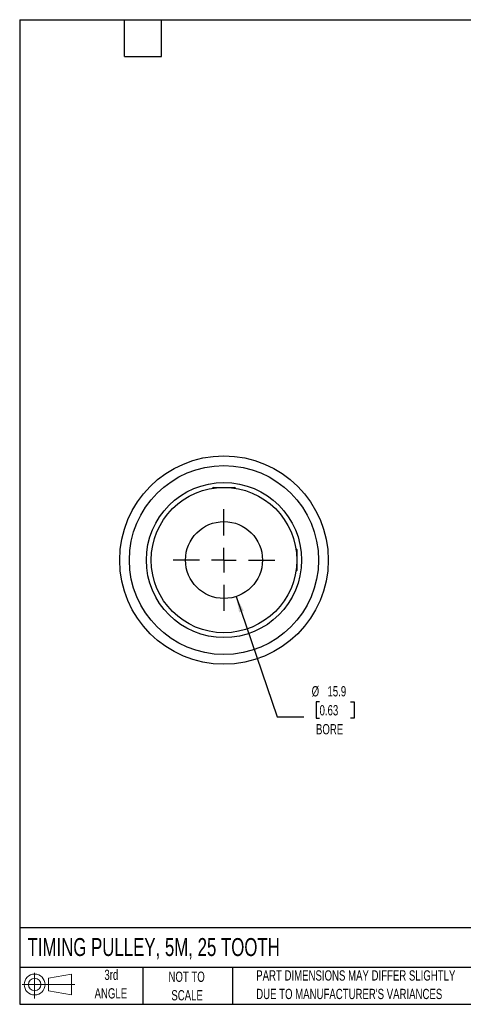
# Model space of a CAD drawing. Header units: millimetres. Extents: x 6 to 273, y 6 to 210.
# Tile 1 of 3: x 6 to 98, y 6 to 210. Entities that reach past the tile are written whole.
import ezdxf

# ---------------------------------------------------------------- set-up
doc = ezdxf.new("R2010")
doc.units = ezdxf.units.MM
doc.linetypes.add('CENTERX2', pattern=[20.32, 12.7, -2.54, 2.54, -2.54])
doc.layers.add('CENTER', color=40, linetype='CENTERX2')
doc.layers.add('SLD-DEFPOINTS', color=7, linetype='Continuous')
doc.layers.add('DIMENSIONS', color=140, linetype='Continuous', lineweight=25)
doc.layers.add('TEXT', color=140, linetype='Continuous', lineweight=25)
doc.styles.add('SLDTEXTSTYLE0', font='TXT', dxfattribs={"width": 0.7})
doc.dimstyles.new('SLDDIMSTYLE0', dxfattribs={"dimtxt": 2.158008, "dimasz": 3.302, "dimexe": 0, "dimexo": 0.0625, "dimgap": 0.539502, "dimtad": 0, "dimtih": 1, "dimtoh": 1, "dimrnd": 1e-09, "dimzin": 12, "dimdsep": 46, "dimtxsty": 'SLDTEXTSTYLE0', "dimsah": 1, "dimcen": 0, "dimadec": 0, "dimazin": 3, "dimtfac": 1, "dimtofl": 0, "dimtmove": 0, "dimatfit": 3, "dimfxl": 0, "dimfrac": 2, "dimtolj": 1, "dimtzin": 12, "dimarcsym": 0})

# ---------------------------------------------------------------- blocks, each defined once
blk = doc.blocks.new('Block11')
at = {"color": 7, "linetype": 'Continuous', "lineweight": 18}
for p, q in [((2.59, 5.31), (2.59, 0)), ((5.48, 4.17), (10.18, 5.03)), ((5.48, 1.6), (5.48, 4.17)), ((10.18, 5.03), (10.18, 0.73)), ((0, 2.88), (10.87, 2.88)), ((5.48, 1.6), (10.18, 0.73))]:
    blk.add_line(p, q, dxfattribs=at)
for radius in [2.15, 1.29]:
    blk.add_circle((2.59, 2.88), radius, dxfattribs=at)
blk = doc.blocks.new('Block12')
at = {"layer": 'SLD-DEFPOINTS'}
blk.add_blockref('Block11', (0, 0), dxfattribs=at)
blk = doc.blocks.new('_D')
at = {"layer": 'DIMENSIONS'}
for p, q in [((51.01, 90.51), (59.41, 65.66)), ((68.18, 68.8), (67.46, 68.8)), ((67.46, 68.8), (67.46, 65.37)), ((74.59, 68.8), (75.32, 68.8)), ((75.32, 68.8), (75.32, 65.37)), ((59.41, 65.66), (64.97, 65.66)), ((67.46, 65.37), (68.18, 65.37)), ((75.32, 65.37), (74.59, 65.37))]:
    blk.add_line(p, q, dxfattribs=at)
blk.add_solid([(51.01, 90.51), (51.59, 87.22), (52.55, 87.55)], dxfattribs=at)
at = {"layer": 'DIMENSIONS', "char_height": 2.117, "attachment_point": 1, "style": 'SLDTEXTSTYLE0'}
for s, insert in [('%%c', (66.55, 72.01)), ('15.9', (69.81, 72.01)), ('0.63', (68.18, 68.09)), ('BORE', (67.44, 64.18))]:
    blk.add_mtext(s, dxfattribs=dict(at, insert=insert))
blk = doc.blocks.new('SW_CENTERMARKSYMBOL_0')
at = {"layer": 'CENTER', "color": 0}
for p, q in [((0, 5.08), (0, 10.4775)), ((0, 0), (0, 2.54)), ((-5.08, 0), (-10.4775, 0)), ((0, 0), (-2.54, 0)), ((0, 0), (0, -2.54)), ((0, 0), (2.54, 0)), ((5.08, 0), (10.4775, 0)), ((0, -5.08), (0, -10.4775))]:
    blk.add_line(p, q, dxfattribs=at)

msp = doc.modelspace()

# ---------------------------------------------------------------- linework, layer by layer
for p, q in [((46.303, 113.033), (46.117, 112.848)), ((46.303, 113.033), (48.469, 113.033)), ((48.469, 113.033), (50.636, 113.033)), ((50.822, 112.848), (50.636, 113.033)), ((63.469, 100.2), (63.284, 100.386)), ((63.469, 100.2), (63.469, 98.033)), ((63.469, 98.033), (63.469, 95.867)), ((63.284, 95.681), (63.469, 95.867))]:
    msp.add_line(p, q)
for radius in [21.5, 19.5, 16, 15, 7.938]:
    msp.add_circle((48.469, 98.033), radius)
at = {"layer": 'TEXT'}
for p, q in [((6.35, 209.55), (273.05, 209.55)), ((6.35, 209.55), (6.35, 6.35)), ((27.94, 201.93), (27.94, 209.55)), ((35.56, 201.93), (35.56, 209.55)), ((27.94, 201.93), (35.56, 201.93)), ((273.05, 22.126), (6.35, 22.126)), ((273.05, 13.97), (6.35, 13.97)), ((31.75, 13.97), (31.75, 6.35)), ((50.212, 13.97), (50.212, 6.35)), ((6.35, 6.35), (273.05, 6.35))]:
    msp.add_line(p, q, dxfattribs=at)

# ---------------------------------------------------------------- block references
at = {"layer": 'CENTER'}
msp.add_blockref('SW_CENTERMARKSYMBOL_0', (48.469, 98.033), dxfattribs=at)
at = {"layer": 'SLD-DEFPOINTS'}
msp.add_blockref('Block12', (6.838, 7.554), dxfattribs=at)

# ---------------------------------------------------------------- texts
at = {"layer": 'TEXT', "style": 'SLDTEXTSTYLE0'}
for s, insert, char_height, attachment_point in [('TIMING PULLEY, 5M, 25 TOOTH', (7.966, 20.019), 3.70417, 1), ('3rd', (25.247, 13.493), 2.1167, 2), ('NOT TO', (40.768, 13.099), 2.1167, 2), ('PART DIMENSIONS MAY DIFFER SLIGHTLY', (55.119, 13.367), 2.11667, 1), ('ANGLE', (25.149, 9.671), 2.1167, 2), ('SCALE', (40.865, 9.276), 2.1167, 2), ("DUE TO MANUFACTURER'S VARIANCES", (55.119, 9.545), 2.11667, 1)]:
    msp.add_mtext(s, dxfattribs=dict(at, insert=insert, char_height=char_height, attachment_point=attachment_point))

# ---------------------------------------------------------------- dimensions: what is measured, and where the dimension line sits
at = {"layer": 'DIMENSIONS'}
dim = msp.add_diameter_dim_2p(p1=(45.928, 105.553), p2=(51.011, 90.514), text='<>\\PBORE', dimstyle='SLDDIMSTYLE0', dxfattribs=at)
dim.commit()
dim.dimension.update_dxf_attribs({"geometry": '_D', "text_midpoint": (71.388, 66.776), "dimtype": 163})

doc.saveas('drawing.dxf')
